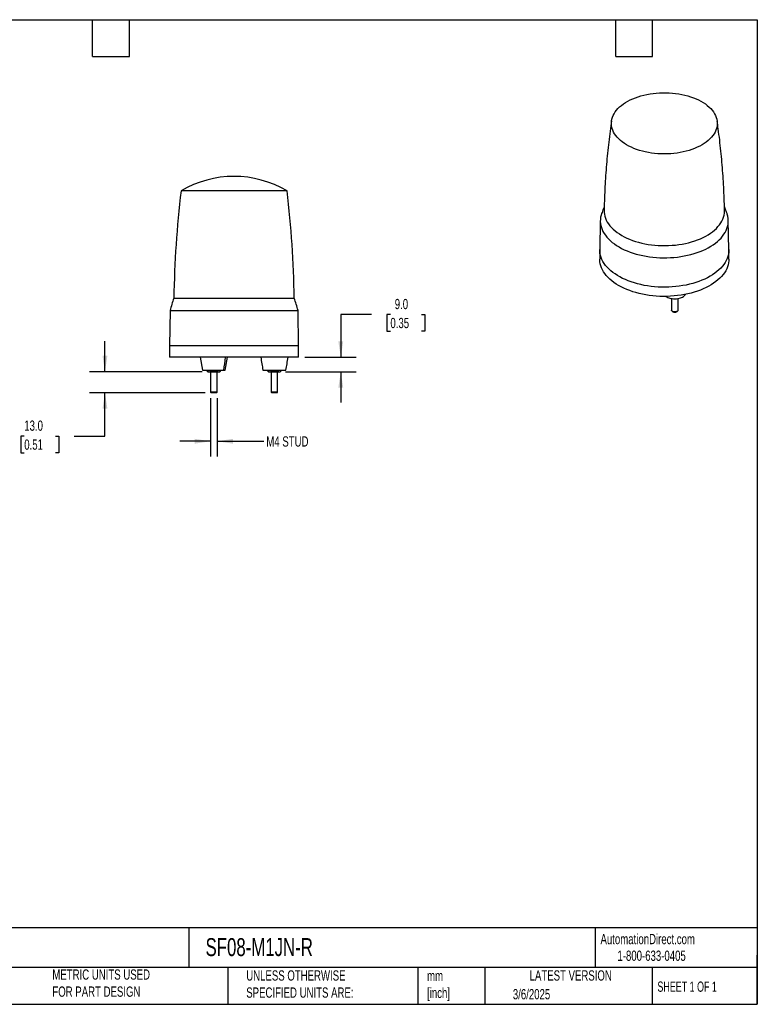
# Model space of a CAD drawing. Header units: millimetres. Extents: x 19 to 819, y 19 to 629.
# Tile 3 of 3: x 363 to 819, y 19 to 629. Entities that reach past the tile are written whole.
import ezdxf

# ---------------------------------------------------------------- set-up
doc = ezdxf.new("R2010")
doc.units = ezdxf.units.MM
doc.header["$LTSCALE"] = 3
doc.linetypes.add('SLD-Solid', pattern=[0])
doc.layers.add('DIMENSIONS', color=140, linetype='SLD-Solid', lineweight=25)
doc.layers.add('TEXT', color=140, linetype='SLD-Solid', lineweight=25)
doc.styles.add('SLDTEXTSTYLE0', font='TXT', dxfattribs={"width": 0.7})
doc.styles.add('SLDTEXTSTYLE1', font='TXT', dxfattribs={"width": 0.65})
doc.dimstyles.new('SLDDIMSTYLE3', dxfattribs={"dimtxt": 6.474023, "dimasz": 9.906, "dimexe": 0, "dimexo": 0.0625, "dimgap": 1.618506, "dimtad": 0, "dimtih": 1, "dimtoh": 1, "dimrnd": 1e-09, "dimzin": 12, "dimdsep": 46, "dimtxsty": 'SLDTEXTSTYLE0', "dimsah": 1, "dimcen": 0.09, "dimadec": 0, "dimazin": 3, "dimtfac": 1, "dimtmove": 0, "dimatfit": 0, "dimfxl": 0, "dimfrac": 2, "dimtolj": 1, "dimtzin": 12, "dimarcsym": 0})
doc.dimstyles.new('SLDDIMSTYLE4', dxfattribs={"dimtxt": 6.474023, "dimasz": 9.906, "dimexe": 0, "dimexo": 0.0625, "dimgap": 1.618506, "dimtad": 0, "dimtih": 1, "dimtoh": 1, "dimrnd": 1e-09, "dimzin": 4, "dimdsep": 46, "dimtxsty": 'SLDTEXTSTYLE0', "dimsah": 1, "dimcen": 0.09, "dimadec": 0, "dimazin": 1, "dimtfac": 1, "dimtmove": 0, "dimatfit": 0, "dimfxl": 0, "dimfrac": 2, "dimtolj": 1, "dimtzin": 12, "dimarcsym": 0})

# ---------------------------------------------------------------- blocks, each defined once
blk = doc.blocks.new('_D_5')
at = {"layer": 'DIMENSIONS'}
for p, q in [((480.76, 394.23), (480.76, 358.12)), ((484.76, 394.23), (484.76, 358.12)), ((480.76, 367.65), (461.71, 367.65)), ((484.76, 367.65), (513.8, 367.65))]:
    blk.add_line(p, q, dxfattribs=at)
for points in [[(480.76, 367.65), (470.86, 369.17), (470.86, 366.13)], [(484.76, 367.65), (494.67, 366.13), (494.67, 369.17)]]:
    blk.add_solid(points, dxfattribs=at)
at = {"layer": 'DIMENSIONS', "insert": (515.25, 370.69), "char_height": 6.35, "attachment_point": 1, "style": 'SLDTEXTSTYLE0'}
blk.add_mtext('M4 STUD', dxfattribs=at)
blk = doc.blocks.new('_D_6')
at = {"layer": 'DIMENSIONS'}
for p, q in [((415.37, 410.65), (415.37, 429.7)), ((475.45, 410.65), (405.84, 410.65)), ((477.34, 397.65), (405.84, 397.65)), ((415.37, 370.85), (415.37, 397.65)), ((365.41, 370.85), (363.24, 370.85)), ((363.24, 370.85), (363.24, 360.56)), ((384.65, 370.85), (386.83, 370.85)), ((386.83, 370.85), (386.83, 360.56)), ((396.32, 370.85), (415.37, 370.85)), ((363.24, 360.56), (365.41, 360.56)), ((386.83, 360.56), (384.65, 360.56))]:
    blk.add_line(p, q, dxfattribs=at)
for points in [[(415.37, 410.65), (416.89, 420.56), (413.85, 420.56)], [(415.37, 397.65), (413.85, 387.74), (416.89, 387.74)]]:
    blk.add_solid(points, dxfattribs=at)
at = {"layer": 'DIMENSIONS', "char_height": 6.35, "attachment_point": 1, "style": 'SLDTEXTSTYLE0'}
for s, insert in [('13.0', (365.41, 380.49)), ('0.51', (365.41, 368.75))]:
    blk.add_mtext(s, dxfattribs=dict(at, insert=insert))
blk = doc.blocks.new('_D_7')
at = {"layer": 'DIMENSIONS'}
for p, q in [((580.38, 446.15), (561.33, 446.15)), ((561.33, 446.15), (561.33, 419.65)), ((592.05, 446.15), (589.88, 446.15)), ((589.88, 446.15), (589.88, 435.86)), ((611.29, 446.15), (613.46, 446.15)), ((613.46, 446.15), (613.46, 435.86)), ((589.88, 435.86), (592.05, 435.86)), ((613.46, 435.86), (611.29, 435.86)), ((539.07, 419.65), (570.86, 419.65)), ((527.11, 410.65), (570.86, 410.65)), ((561.33, 410.65), (561.33, 391.6))]:
    blk.add_line(p, q, dxfattribs=at)
for points in [[(561.33, 419.65), (562.86, 429.56), (559.81, 429.56)], [(561.33, 410.65), (559.81, 400.74), (562.86, 400.74)]]:
    blk.add_solid(points, dxfattribs=at)
at = {"layer": 'DIMENSIONS', "char_height": 6.35, "attachment_point": 1, "style": 'SLDTEXTSTYLE0'}
for s, insert in [('9.0', (594.74, 455.78)), ('0.35', (592.05, 444.04))]:
    blk.add_mtext(s, dxfattribs=dict(at, insert=insert))

msp = doc.modelspace()

# ---------------------------------------------------------------- linework, layer by layer
for p, q in [((527.897807, 522.6073), (462.46673, 522.6073)), ((528.061657, 522.6073), (527.897807, 522.6073)), ((721.984066, 504.372413), (721.600084, 486.411251)), ((801.593992, 486.411251), (801.21001, 504.372413)), ((721.597038, 486.126288), (721.597038, 480.410503)), ((801.597038, 480.410503), (801.597038, 486.126288)), ((457.982679, 456.252995), (532.545709, 456.252995)), ((766.067514, 456.026203), (766.067514, 448.824628)), ((770.067514, 448.824628), (770.067514, 456.01678)), ((455.648205, 448.649804), (455.264194, 426.649804)), ((455.648205, 448.649804), (534.880182, 448.649804)), ((535.264194, 426.649804), (534.880182, 448.649804)), ((766.65307, 448.008353), (766.928887, 447.849075)), ((769.206141, 447.849075), (769.481957, 448.008353)), ((455.264194, 426.649804), (455.264194, 419.649804)), ((495.264194, 426.649804), (455.264194, 426.649804)), ((535.264194, 426.649804), (495.264194, 426.649804)), ((535.264194, 419.649804), (535.264194, 426.649804)), ((535.264194, 419.649804), (455.264194, 419.649804)), ((474.364298, 419.649804), (475.664283, 411.649804)), ((489.864105, 411.649804), (491.16409, 419.649804)), ((478.719493, 410.964287), (479.264194, 410.649804)), ((478.722742, 410.962411), (478.722742, 411.649804)), ((480.743468, 410.962411), (480.743468, 411.649804)), ((480.764194, 410.649804), (480.764194, 398.039804)), ((484.764194, 398.039804), (484.764194, 410.649804)), ((484.78492, 411.649804), (484.78492, 410.962411)), ((486.264194, 410.649804), (486.808894, 410.964287)), ((486.805646, 410.962411), (486.805646, 411.649804)), ((513.164194, 411.649804), (527.364194, 411.649804)), ((516.219493, 410.964287), (516.764194, 410.649804)), ((516.222742, 410.962411), (516.222742, 411.649804)), ((518.243468, 410.962411), (518.243468, 411.649804)), ((518.264194, 410.649804), (518.264194, 398.039804)), ((522.264194, 398.039804), (522.264194, 410.649804)), ((522.28492, 411.649804), (522.28492, 410.962411)), ((523.764194, 410.649804), (524.308894, 410.964287)), ((524.305646, 411.649804), (524.305646, 410.962411)), ((480.764194, 398.039804), (481.154194, 397.649804)), ((484.764194, 398.039804), (480.764194, 398.039804)), ((484.374194, 397.649804), (481.154194, 397.649804)), ((484.374194, 397.649804), (484.764194, 398.039804)), ((518.264194, 398.039804), (518.654194, 397.649804)), ((522.264194, 398.039804), (518.264194, 398.039804)), ((521.874194, 397.649804), (518.654194, 397.649804)), ((521.874194, 397.649804), (522.264194, 398.039804))]:
    msp.add_line(p, q)
at = {"flags": 128}
for points in [[(786.987754, 576.464098), (788.20615, 575.548212), (789.325558, 574.591149), (790.341814, 573.59647), (791.251137, 572.567876), (792.050146, 571.509192), (792.735867, 570.424357), (793.305749, 569.317408), (793.757673, 568.19246), (794.089957, 567.053701), (794.301365, 565.905365), (794.391111, 564.751725), (794.358861, 563.597072), (794.204735, 562.445702), (793.929306, 561.301897), (793.533599, 560.169914), (793.019086, 559.053963), (792.387681, 557.958195), (791.641732, 556.886686), (790.784015, 555.843423), (789.817721, 554.832288), (788.746444, 553.85704), (787.57417, 552.921309), (786.305258, 552.028574), (784.944431, 551.182159), (783.49675, 550.38521), (781.9676, 549.640692), (780.362671, 548.951377), (778.687932, 548.319826), (776.949614, 547.748391), (775.154183, 547.239197), (773.308319, 546.794138), (771.418888, 546.414869), (769.492919, 546.102802), (767.537577, 545.859098), (765.560136, 545.684662), (763.567952, 545.580145), (761.568436, 545.545935), (759.569026, 545.582158), (757.577161, 545.688681), (755.600249, 545.865107), (753.645647, 546.11078), (751.720624, 546.424786), (749.832342, 546.805956), (747.987825, 547.252873), (746.193935, 547.763875), (744.457346, 548.337059), (742.784518, 548.970295), (741.181674, 549.661226), (739.654776, 550.407281), (738.209505, 551.205687), (736.851237, 552.053472), (735.585024, 552.947482), (734.415579, 553.884392), (733.34725, 554.860717), (732.384012, 555.872824), (731.529449, 556.916949), (730.786739, 557.989207), (730.158645, 559.085609), (729.647504, 560.202077), (729.255218, 561.334457), (728.983245, 562.478537), (728.832598, 563.63006), (728.803836, 564.784744), (728.897068, 565.938292), (729.111945, 567.086413), (729.447669, 568.224837), (729.902991, 569.349327), (730.476217, 570.455701), (731.165215, 571.539844), (731.96742, 572.597722), (732.87985, 573.625399), (733.89911, 574.619053), (735.021408, 575.574987), (736.242568, 576.489645), (737.55805, 577.359625), (738.962957, 578.181689), (740.452065, 578.952781), (742.019834, 579.670031), (743.660431, 580.330772), (745.367754, 580.932544), (747.13545, 581.47311), (748.956945, 581.950459), (750.825462, 582.362815), (752.734049, 582.708644), (754.675608, 582.986659), (756.642914, 583.195826), (758.628651, 583.335367), (760.62543, 583.404763), (762.625823, 583.403756), (764.622389, 583.332349), (766.607701, 583.190809), (768.574372, 582.979661), (770.515088, 582.699692), (772.422628, 582.351942), (774.289896, 581.937706), (776.109945, 581.458523), (777.876006, 580.916178), (779.581508, 580.312687), (781.220106, 579.650296), (782.785706, 578.931469), (784.272482, 578.158879), (785.674904, 577.335401), (786.987754, 576.464098)], [(722.7653, 508.618224), (722.435225, 507.543265), (722.165181, 506.292617), (722.014891, 505.035281), (721.98481, 503.775075), (722.07503, 502.515826), (722.285277, 501.261358), (722.614913, 500.015481), (723.062936, 498.781979), (723.627985, 497.564597), (724.308346, 496.367034), (725.101951, 495.192926), (726.006391, 494.045838), (727.018918, 492.929255), (728.136458, 491.846567), (729.355616, 490.801062), (730.672691, 489.795916), (732.083682, 488.834182), (733.584303, 487.918779)], [(724.317999, 510.546549), (724.349728, 509.376777), (724.501625, 508.150733), (724.77452, 506.931695), (725.167522, 505.723638), (725.67935, 504.530504), (726.308334, 503.356183), (727.052422, 502.204508), (727.909187, 501.079233), (728.875835, 499.984029), (729.949213, 498.922469), (731.12582, 497.898015), (732.401817, 496.914009), (733.773044, 495.973661), (735.235026, 495.080037)], [(733.584303, 487.918779), (735.169999, 487.052489), (736.835953, 486.237941), (738.577105, 485.47761), (740.388168, 484.773805), (742.263642, 484.128663), (744.197831, 483.544143), (746.18486, 483.022021), (748.218696, 482.563883), (750.293161, 482.171119), (752.401956, 481.844923), (754.538676, 481.586285), (756.696832, 481.39599), (758.86987, 481.274617), (761.05119, 481.222534), (763.234167, 481.239899), (765.412173, 481.32666), (767.578593, 481.482553), (769.726846, 481.707105), (771.85041, 481.999633), (773.942834, 482.35925), (775.997765, 482.784863), (778.008961, 483.275179), (779.970315, 483.82871), (781.87587, 484.443774), (783.719838, 485.118504), (785.496621, 485.85085), (787.200821, 486.638588), (788.827263, 487.479327), (790.371008, 488.370512), (791.827367, 489.309437), (793.191918, 490.293251), (794.460516, 491.318965), (795.629309, 492.383466), (796.694747, 493.483519), (797.653595, 494.615784), (798.50294, 495.776823), (799.240202, 496.96311), (799.863144, 498.17104), (800.369873, 499.396948), (800.75885, 500.637108), (801.028894, 501.887755), (801.179185, 503.145091), (801.209266, 504.405298), (801.119045, 505.664547), (800.908798, 506.919015), (800.579163, 508.164892), (800.429037, 508.617476)], [(735.235026, 495.080037), (736.782995, 494.236052), (738.411903, 493.44446), (740.116436, 492.707843), (741.891034, 492.028602), (743.729909, 491.408954), (745.627063, 490.85092), (747.576308, 490.35632), (749.571285, 489.926767), (751.605488, 489.563663), (753.672282, 489.268191), (755.764924, 489.041316), (757.876589, 488.883777), (760.00039, 488.796088), (762.129398, 488.778536), (764.25667, 488.831178), (766.375267, 488.953842), (768.478279, 489.146127), (770.558845, 489.407407), (772.61018, 489.73683), (774.625592, 490.13332), (776.598507, 490.595585), (778.522491, 491.122117), (780.391268, 491.711198), (782.198742, 492.360908), (783.939017, 493.069125), (785.606417, 493.833542), (787.195504, 494.651664), (788.701094, 495.520822), (790.118276, 496.438183), (791.442428, 497.400752), (792.66923, 498.405392), (793.794681, 499.448824), (794.815111, 500.527646), (795.727189, 501.638338), (796.527943, 502.777278), (797.214759, 503.940751), (797.785397, 505.124961), (798.237996, 506.326046), (798.571081, 507.540089), (798.783563, 508.763129), (798.874751, 509.991177), (798.876082, 510.54628)], [(789.881309, 469.798126), (788.280243, 468.923438), (786.59814, 468.100995), (784.84011, 467.333294), (783.011492, 466.622667), (781.117839, 465.971271), (779.164901, 465.381086), (777.158611, 464.853903), (775.10506, 464.391323), (773.010487, 463.994752), (770.881251, 463.665394), (768.723819, 463.404249), (766.544743, 463.212109), (764.350641, 463.08956), (762.148177, 463.036972), (759.944039, 463.054506), (757.744921, 463.142108), (755.557501, 463.299512), (753.388424, 463.52624), (751.244276, 463.821604), (749.131569, 464.184707), (747.056719, 464.614445), (745.026027, 465.109514), (743.045662, 465.668411), (741.121636, 466.289437), (739.259793, 466.970707), (737.465788, 467.710152), (735.745068, 468.505526), (734.10286, 469.354414), (732.544151, 470.254238), (731.073675, 471.202264), (729.695897, 472.195614), (728.415002, 473.231272), (727.234879, 474.306091), (726.159114, 475.416807), (725.190972, 476.560048), (724.333394, 477.732341), (723.588985, 478.930126), (722.960005, 480.149766), (722.448364, 481.387557), (722.055616, 482.639738), (721.782955, 483.902509), (721.631207, 485.172032), (721.600084, 486.411251)], [(801.593992, 486.411251), (801.593241, 485.808123), (801.502146, 484.536667), (801.289861, 483.270039), (800.95703, 482.012085), (800.504664, 480.766626), (799.934137, 479.537445), (799.247181, 478.328273), (798.445883, 477.142784), (797.532677, 475.984577), (796.510335, 474.85717), (795.381963, 473.763987), (794.150986, 472.708348), (792.821145, 471.693459), (791.396477, 470.722402), (789.881309, 469.798126)], [(801.597038, 480.410503), (801.562868, 479.456247), (801.411121, 478.186723), (801.138459, 476.923953), (800.745711, 475.671771), (800.234071, 474.433981), (799.605091, 473.214341), (798.860681, 472.016555), (798.003103, 470.844262), (797.034961, 469.701021), (795.959196, 468.590305), (794.779073, 467.515486), (793.498178, 466.479829), (792.1204, 465.486478), (790.649924, 464.538452), (789.091215, 463.638628), (787.449007, 462.789741), (785.728288, 461.994366), (783.934282, 461.254921), (782.07244, 460.573651), (780.148414, 459.952625), (778.168048, 459.393728), (776.137356, 458.898659), (774.062507, 458.468921), (771.949799, 458.105818), (769.805651, 457.810454), (767.636574, 457.583726), (765.449155, 457.426322), (763.250037, 457.33872), (761.045898, 457.321186), (758.843434, 457.373774), (756.649332, 457.496324), (754.470257, 457.688463), (752.312825, 457.949608), (750.183589, 458.278966), (748.089015, 458.675537), (746.035464, 459.138117), (744.029174, 459.6653), (742.076237, 460.255485), (740.182583, 460.906881), (738.353965, 461.617508), (736.595935, 462.385209), (734.913833, 463.207653), (733.312766, 464.082341), (731.797598, 465.006617), (730.37293, 465.977674), (729.043089, 466.992563), (727.812113, 468.048201), (726.68374, 469.141384), (725.661398, 470.268791), (724.748192, 471.426998), (723.946894, 472.612487), (723.259938, 473.821659), (722.689411, 475.050841), (722.237045, 476.2963), (721.904214, 477.554253), (721.691929, 478.820881), (721.600835, 480.092337), (721.597038, 480.410503)], [(770.067514, 448.824628), (770.028056, 448.596418), (769.868151, 448.322121), (769.595106, 448.079399), (769.226076, 447.883502), (768.78425, 447.746739), (768.297388, 447.677704), (767.796083, 447.680735), (767.311832, 447.755641), (766.875064, 447.897715), (766.513222, 448.09803), (766.249042, 448.344001), (766.099123, 448.62017), (766.067514, 448.824628)]]:
    msp.add_lwpolyline(points, dxfattribs=at)
for centre, radius, start, end in [((495.264194, 467.649804), 64, 59.172146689, 120.827853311), ((1107.896392, 445.662178), 650, 173.201549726, 179.066406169), ((-117.368005, 445.662178), 650, 0.933593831, 6.798450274), ((609.720907, 405.503508), 160.000001, 161.507272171, 164.355705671), ((380.80748, 405.503508), 160.000001, 15.644294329, 18.492727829), ((768.067514, 449.992715), 2.427275, 242.024310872, 297.975689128), ((319.668767, 439.546612), 171.527938, 350.640003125, 353.338838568), ((660.51806, 439.700432), 149.999999, 187.68176896, 190.778003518), ((380.010328, 439.700432), 149.999999, 349.221996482, 352.31823104)]:
    msp.add_arc(centre, radius, start, end)
for points, knots in [([(728.920361, 566.079471), (728.617497, 563.960263), (727.989253, 559.56431), (727.166674, 552.862002), (726.421935, 545.981721), (725.785997, 539.080969), (725.257388, 532.163905), (724.833643, 525.233885), (724.528793, 518.294042), (724.36126, 513.397116), (724.327061, 510.813758), (724.323528, 510.546872)], [0, 0, 0, 0, 0.1155761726, 0.2397440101, 0.363980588, 0.4882704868, 0.6125988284, 0.7369512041, 0.8613136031, 0.9856723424, 1, 1, 1, 1]), ([(798.864235, 510.546465), (798.852596, 511.295492), (798.80501, 514.358055), (798.611351, 519.729032), (798.282247, 526.654386), (797.83833, 533.565181), (797.289543, 540.458267), (796.635129, 547.330491), (795.872115, 554.177479), (795.089431, 560.42699), (794.513942, 564.382497), (794.267888, 566.073696)], [0, 0, 0, 0, 0.0402158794, 0.164431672, 0.2885735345, 0.4126282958, 0.5365826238, 0.6604229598, 0.7841354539, 0.9077058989, 1, 1, 1, 1]), ([(724.381295, 512.923761), (724.20228, 512.480216), (723.631055, 511.064895), (723.122001, 509.616871), (722.772478, 508.62264)], [0, 0, 0, 0, 0.3133876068, 1, 1, 1, 1]), ([(800.41431, 508.621572), (800.201184, 509.239119), (799.702112, 510.685208), (799.142388, 512.100555), (798.821693, 512.911484)], [0, 0, 0, 0, 0.4270461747, 1, 1, 1, 1]), ([(762.575455, 457.354306), (762.619045, 457.319001), (762.92326, 457.072602), (763.702632, 456.680509), (764.951807, 456.215762), (766.479173, 455.904776), (768.178532, 455.79818), (769.924562, 455.937613), (771.555154, 456.320917), (772.941387, 456.902761), (773.971608, 457.616473), (774.57018, 458.211543), (774.738589, 458.566099), (774.775804, 458.644448)], [0, 0, 0, 0, 0.0148811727, 0.1038573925, 0.202101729, 0.3086626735, 0.4215909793, 0.5379948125, 0.6543986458, 0.7673269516, 0.873887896, 0.9721322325, 1, 1, 1, 1]), ([(475.693064, 411.649804), (475.691095, 411.649804), (475.685822, 411.649804), (476.01432, 411.649804), (476.697546, 411.649804), (477.773296, 411.649804), (479.177219, 411.649804), (480.800782, 411.649804), (482.49107, 411.649804), (484.102403, 411.649804), (485.528634, 411.649804), (486.718266, 411.649804), (487.65958, 411.649804), (488.38647, 411.649804), (488.744836, 411.649804), (488.912974, 411.649804)], [0, 0, 0, 0, 0.0476693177, 0.1276437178, 0.2143881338, 0.3063158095, 0.4010726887, 0.4958295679, 0.5877572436, 0.6745016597, 0.7544760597, 0.8269058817, 0.8916890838, 0.9491825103, 1, 1, 1, 1]), ([(479.290326, 410.649804), (479.282182, 410.649804), (479.244124, 410.649804), (479.389656, 410.649804), (479.619933, 410.649804), (479.733105, 410.649804)], [0, 0, 0, 0, 0.12161797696, 0.56830778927, 1, 1, 1, 1]), ([(479.733105, 410.649804), (479.904564, 410.649804), (480.074464, 410.679388), (480.411645, 410.788312), (480.578888, 410.867391), (480.743468, 410.962411)], [0, 0, 0, 0, 0.5, 0.5, 1, 1, 1, 1]), ([(479.733105, 410.649804), (479.878938, 410.649804), (480.061895, 410.649804), (480.494207, 410.649804), (480.743468, 410.649804), (481.28492, 410.649804), (481.576774, 410.649804), (482.170756, 410.649804), (482.472527, 410.649804), (482.764194, 410.649804)], [0, 0, 0, 0, 0.25, 0.25, 0.5, 0.5, 0.75, 0.75, 1, 1, 1, 1]), ([(479.733105, 410.649804), (479.918551, 410.649804), (480.195298, 410.649804), (480.62307, 410.649804), (480.764194, 410.649804)], [0, 0, 0, 0, 0.6700945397, 1, 1, 1, 1]), ([(482.764194, 410.649804), (482.421276, 410.649804), (482.081475, 410.679388), (481.407113, 410.788312), (481.072628, 410.867391), (480.743468, 410.962411)], [0, 0, 0, 0, 0.5, 0.5, 1, 1, 1, 1]), ([(482.764194, 410.649804), (483.05586, 410.649804), (483.357632, 410.649804), (483.951613, 410.649804), (484.243468, 410.649804), (484.78492, 410.649804), (485.03418, 410.649804), (485.466492, 410.649804), (485.649449, 410.649804), (485.795283, 410.649804)], [0, 0, 0, 0, 0.25, 0.25, 0.5, 0.5, 0.75, 0.75, 1, 1, 1, 1]), ([(484.764194, 410.649804), (484.961675, 410.649804), (485.369989, 410.649804), (485.650461, 410.649804), (485.795283, 410.649804)], [0, 0, 0, 0, 0.4836520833, 1, 1, 1, 1]), ([(485.795283, 410.649804), (485.966742, 410.649804), (486.136642, 410.679388), (486.473823, 410.788312), (486.641065, 410.867391), (486.805646, 410.962411)], [0, 0, 0, 0, 0.5, 0.5, 1, 1, 1, 1]), ([(485.795283, 410.649804), (485.94598, 410.649804), (486.219393, 410.649804), (486.232278, 410.649804), (486.238062, 410.649804)], [0, 0, 0, 0, 0.55117022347, 1, 1, 1, 1]), ([(485.795283, 410.649804), (485.94598, 410.649804), (486.219393, 410.649804), (486.232278, 410.649804), (486.238062, 410.649804)], [0, 0, 0, 0, 0.5511702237, 1, 1, 1, 1]), ([(488.912974, 411.649804), (489.060463, 411.649804), (489.374815, 411.649804), (489.691044, 411.649804), (489.868817, 411.649804), (489.842579, 411.649804), (489.835323, 411.649804)], [0, 0, 0, 0, 0.2568425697, 0.5474267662, 0.8748550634, 1, 1, 1, 1]), ([(516.790326, 410.649804), (516.782182, 410.649804), (516.744124, 410.649804), (516.889656, 410.649804), (517.119933, 410.649804), (517.233105, 410.649804)], [0, 0, 0, 0, 0.1216179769, 0.5683077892, 1, 1, 1, 1]), ([(517.233105, 410.649804), (517.404564, 410.649804), (517.574464, 410.679388), (517.911645, 410.788312), (518.078888, 410.867391), (518.243468, 410.962411)], [0, 0, 0, 0, 0.5, 0.5, 1, 1, 1, 1]), ([(517.233105, 410.649804), (517.378938, 410.649804), (517.561895, 410.649804), (517.994207, 410.649804), (518.243468, 410.649804), (518.78492, 410.649804), (519.076774, 410.649804), (519.670756, 410.649804), (519.972527, 410.649804), (520.264194, 410.649804)], [0, 0, 0, 0, 0.25, 0.25, 0.5, 0.5, 0.75, 0.75, 1, 1, 1, 1]), ([(520.264194, 410.649804), (519.921276, 410.649804), (519.581475, 410.679388), (518.907113, 410.788312), (518.572628, 410.867391), (518.243468, 410.962411)], [0, 0, 0, 0, 0.5, 0.5, 1, 1, 1, 1]), ([(520.264194, 410.649804), (520.55586, 410.649804), (520.857632, 410.649804), (521.451613, 410.649804), (521.743468, 410.649804), (522.28492, 410.649804), (522.53418, 410.649804), (522.966492, 410.649804), (523.149449, 410.649804), (523.295283, 410.649804)], [0, 0, 0, 0, 0.25, 0.25, 0.5, 0.5, 0.75, 0.75, 1, 1, 1, 1]), ([(523.295283, 410.649804), (523.466742, 410.649804), (523.636642, 410.679388), (523.973823, 410.788312), (524.141065, 410.867391), (524.305646, 410.962411)], [0, 0, 0, 0, 0.5, 0.5, 1, 1, 1, 1]), ([(523.295283, 410.649804), (523.44598, 410.649804), (523.719393, 410.649804), (523.732278, 410.649804), (523.738062, 410.649804)], [0, 0, 0, 0, 0.5511702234, 1, 1, 1, 1])]:
    msp.add_open_spline(points, degree=3, knots=knots)
for points in [[(478.722742, 410.962411), (479.051656, 410.772512), (479.390575, 410.649804), (479.733105, 410.649804)], [(484.78492, 410.962411), (484.127091, 410.772512), (483.449254, 410.649804), (482.764194, 410.649804)], [(484.78492, 410.962411), (485.113834, 410.772512), (485.452753, 410.649804), (485.795283, 410.649804)], [(516.222742, 410.962411), (516.551656, 410.772512), (516.890575, 410.649804), (517.233105, 410.649804)], [(522.28492, 410.962411), (521.627091, 410.772512), (520.949254, 410.649804), (520.264194, 410.649804)], [(522.28492, 410.962411), (522.613834, 410.772512), (522.952753, 410.649804), (523.295283, 410.649804)]]:
    msp.add_open_spline(points, degree=3)
at = {"layer": 'TEXT'}
for p, q in [((19.05, 628.65), (819.15, 628.65)), ((407.67, 605.79), (407.67, 628.65)), ((430.53, 605.79), (430.53, 628.65)), ((731.52, 605.79), (731.52, 628.65)), ((754.38, 605.79), (754.38, 628.65)), ((819.15, 628.65), (819.15, 19.05)), ((407.67, 605.79), (430.53, 605.79)), ((731.52, 605.79), (754.38, 605.79)), ((819.15, 66.378323), (19.05, 66.378323)), ((467.276686, 66.378323), (467.276686, 41.91)), ((718.726132, 66.378323), (718.726132, 41.91)), ((819.15, 19.05), (819.15, 49.53)), ((819.15, 41.91), (19.05, 41.91)), ((491.340532, 41.91), (491.340532, 19.05)), ((609.072914, 41.91), (609.072914, 19.05)), ((650.436293, 41.91), (650.436293, 19.05)), ((754.046247, 41.91), (754.046247, 19.05)), ((19.05, 19.05), (819.15, 19.05))]:
    msp.add_line(p, q, dxfattribs=at)

# ---------------------------------------------------------------- texts
for s, insert, char_height, attachment_point, style in [('AutomationDirect.com', (722.084876, 62.629594), 6.35, 1, 'SLDTEXTSTYLE0'), ('SF08-M1JN-R', (477.623166, 60.019161), 11.1125, 1, 'SLDTEXTSTYLE0'), ('1-800-633-0405', (732.574739, 52.311071), 6.35, 1, 'SLDTEXTSTYLE0'), ('METRIC UNITS USED ^JFOR PART DESIGN', (382.813004, 40.667648), 6.35, 1, 'SLDTEXTSTYLE0'), ('UNLESS OTHERWISE ^JSPECIFIED UNITS ARE:', (502.823739, 40.081527), 6.35, 1, 'SLDTEXTSTYLE0'), ('mm^J[inch]', (614.721508, 39.891567), 6.35, 1, 'SLDTEXTSTYLE0'), ('LATEST VERSION', (703.656394, 40.091982), 6.35, 2, 'SLDTEXTSTYLE0'), ('SHEET 1 OF 1', (757.323857, 33.154471), 6.35, 1, 'SLDTEXTSTYLE1'), ('3/6/2025', (667.838426, 28.491359), 6.35, 1, 'SLDTEXTSTYLE0')]:
    msp.add_mtext(s, dxfattribs=dict(at, insert=insert, char_height=char_height, attachment_point=attachment_point, style=style))

# ---------------------------------------------------------------- dimensions: what is measured, and where the dimension line sits
at = {"layer": 'DIMENSIONS'}
for base, p1, p2, picture, middle in [((561.332041, 419.649804), (523.295283, 410.649804), (535.264194, 419.649804), '_D_7', (561.332041, 446.145067)), ((415.369917, 397.649804), (479.264194, 410.649804), (481.154194, 397.649804), '_D_6', (415.369917, 370.8539))]:
    dim = msp.add_linear_dim(base=base, p1=p1, p2=p2, angle=90, dimstyle='SLDDIMSTYLE4', dxfattribs=at)
    dim.commit()
    dim.dimension.update_dxf_attribs({"geometry": picture, "text_midpoint": middle, "dimtype": 160})
dim = msp.add_linear_dim(base=(480.764194, 367.649804), p1=(484.764194, 398.039804), p2=(480.764194, 398.039804), text='M4 STUD', dimstyle='SLDDIMSTYLE3', dxfattribs=at)
dim.commit()
dim.dimension.update_dxf_attribs({"geometry": '_D_5', "text_midpoint": (534.865402, 367.649804), "dimtype": 160})

doc.saveas('drawing.dxf')
